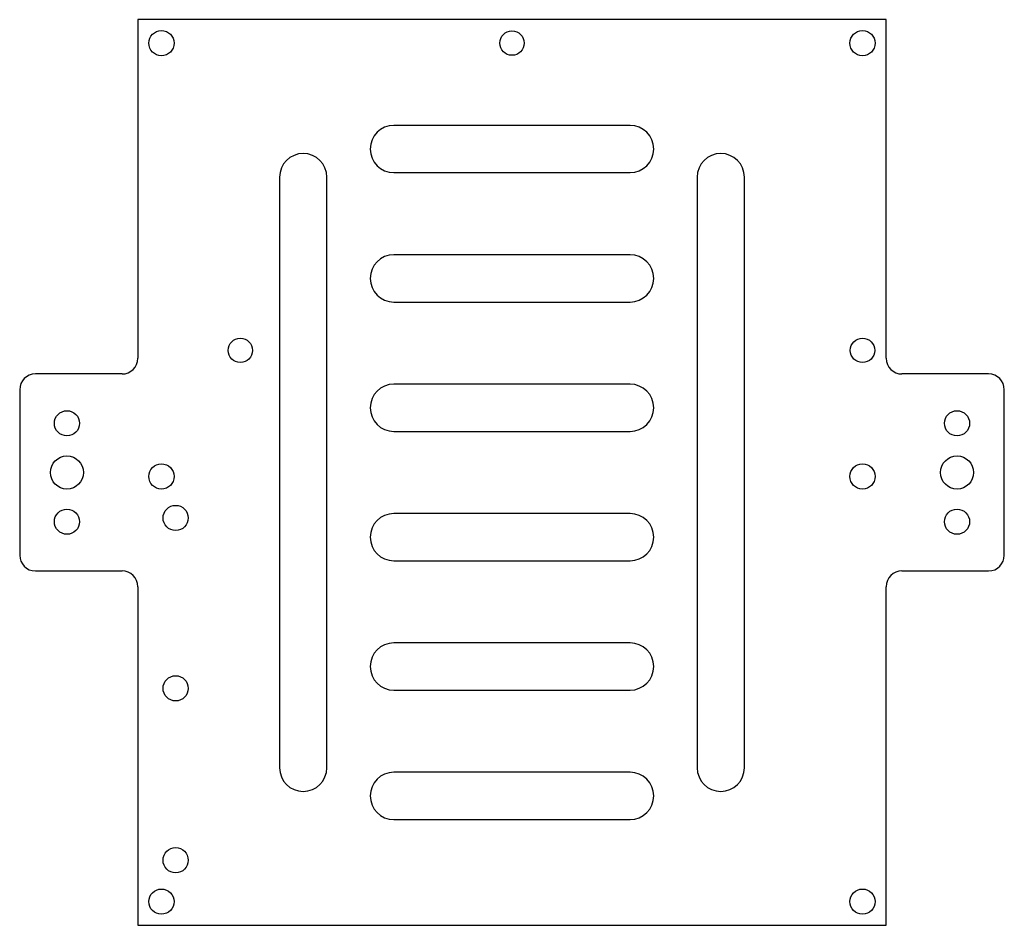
# Model space of a CAD drawing. Header units: millimetres. Extents: x -60 to 65, y -58 to 57.
import ezdxf

# ---------------------------------------------------------------- set-up
doc = ezdxf.new("R2010")
doc.units = ezdxf.units.MM

msp = doc.modelspace()

# ---------------------------------------------------------------- linework, layer by layer
at = {"color": 7, "linetype": 'Continuous', "lineweight": 25}
for p, q in [((-44.77, 57.3), (-44.77, 14.3)), ((50.25, 57.3), (-44.77, 57.3)), ((50.25, 14.3), (50.25, 57.3)), ((17.74, 43.87), (-12.26, 43.87)), ((-12.26, 37.87), (17.74, 37.87)), ((-26.77, 37.3), (-26.77, -37.71)), ((-20.77, -37.71), (-20.77, 37.3)), ((26.25, 37.3), (26.25, -37.71)), ((32.25, -37.71), (32.25, 37.3)), ((17.74, 27.44), (-12.26, 27.44)), ((-12.26, 21.44), (17.74, 21.44)), ((-46.77, 12.3), (-57.77, 12.3)), ((63.25, 12.3), (52.25, 12.3)), ((-59.77, 10.3), (-59.77, -10.71)), ((17.74, 11.01), (-12.26, 11.01)), ((65.25, -10.71), (65.25, 10.3)), ((-12.26, 5.01), (17.74, 5.01)), ((17.74, -5.42), (-12.26, -5.42)), ((-12.26, -11.42), (17.74, -11.42)), ((-57.77, -12.71), (-46.77, -12.71)), ((52.25, -12.71), (63.25, -12.71)), ((-44.77, -14.71), (-44.77, -57.71)), ((50.25, -57.71), (50.25, -14.71)), ((17.74, -21.85), (-12.26, -21.85)), ((-12.26, -27.85), (17.74, -27.85)), ((17.74, -38.28), (-12.26, -38.28)), ((-12.26, -44.28), (17.74, -44.28)), ((-44.77, -57.71), (50.25, -57.71))]:
    msp.add_line(p, q, dxfattribs=at)
for centre, radius in [((-41.77, 54.32), 1.6), ((2.74, 54.32), 1.55), ((47.25, 54.32), 1.6), ((-31.75, 15.3), 1.55), ((47.25, 15.3), 1.55), ((-53.77, 6.04), 1.6), ((59.25, 6.04), 1.6), ((-53.77, -0.21), 2.1), ((59.25, -0.21), 2.1), ((-41.77, -0.71), 1.6), ((47.25, -0.71), 1.6), ((-53.77, -6.46), 1.6), ((-39.97, -5.98), 1.6), ((59.25, -6.46), 1.6), ((-39.97, -27.62), 1.6), ((-39.97, -49.45), 1.6), ((-41.77, -54.71), 1.6), ((47.25, -54.71), 1.6)]:
    msp.add_circle(centre, radius, dxfattribs=at)
for centre, radius, start, end in [((-12.26, 40.87), 3, 90, 270), ((17.74, 40.87), 3, 270, 90), ((-23.77, 37.3), 3, 0, 180), ((29.25, 37.3), 3, 0, 180), ((-12.26, 24.44), 3, 90, 270), ((17.74, 24.44), 3, 270, 90), ((-46.77, 14.3), 2, 270, 0), ((52.25, 14.3), 2, 180, 270), ((-57.77, 10.3), 2, 90, 180), ((63.25, 10.3), 2, 0, 90), ((-12.26, 8.01), 3, 90, 270), ((17.74, 8.01), 3, 270, 90), ((-12.26, -8.42), 3, 90, 270), ((17.74, -8.42), 3, 270, 90), ((-57.77, -10.71), 2, 180, 270), ((63.25, -10.71), 2, 270, 0), ((-46.77, -14.71), 2, 0, 90), ((52.25, -14.71), 2, 90, 180), ((-12.26, -24.85), 3, 90, 270), ((17.74, -24.85), 3, 270, 90), ((-23.77, -37.71), 3, 180, 0), ((-12.26, -41.28), 3, 90, 270), ((17.74, -41.28), 3, 270, 90), ((29.25, -37.71), 3, 180, 0)]:
    msp.add_arc(centre, radius, start, end, dxfattribs=at)

doc.saveas('drawing.dxf')
